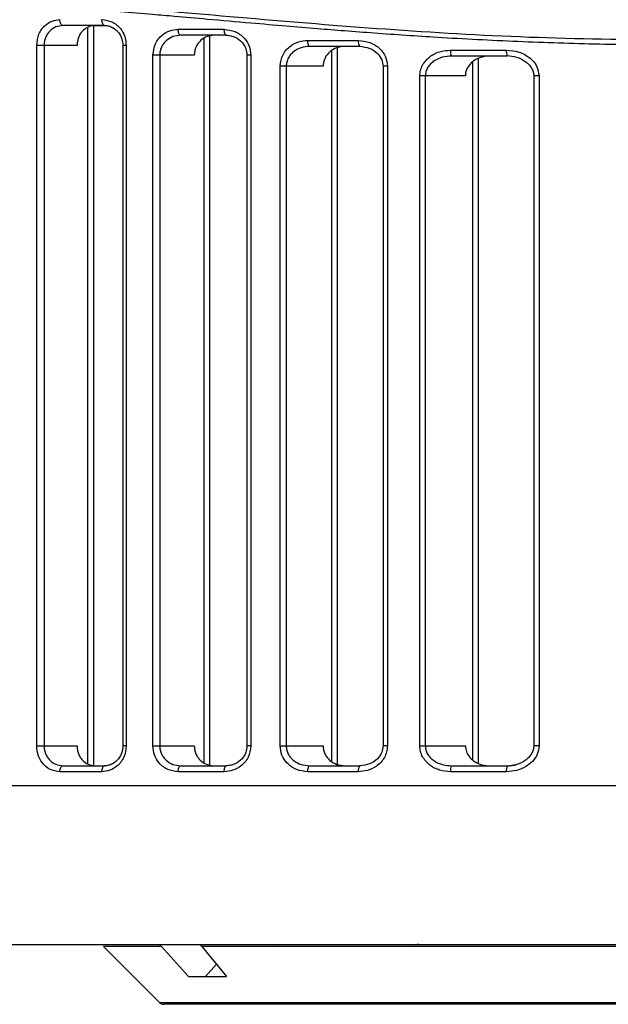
# Model space of a CAD drawing. Header units: millimetres. Extents: x 131 to 434, y 5 to 266.
# Tile 2 of 13: x 164 to 194, y 5 to 55. Entities that reach past the tile are written whole.
import ezdxf

# ---------------------------------------------------------------- set-up
doc = ezdxf.new("R2010")
doc.units = ezdxf.units.MM

msp = doc.modelspace()

# ---------------------------------------------------------------- linework, layer by layer
at = {"color": 7, "linetype": 'Continuous', "lineweight": 25}
for p, q in [((168.611, 54.315), (166.51, 54.315)), ((167.773, 17.162), (167.773, 54.228)), ((168.066, 17.081), (168.066, 54.315)), ((168.124, 54.315), (168.622, 54.315)), ((172.31, 54.124), (174.618, 54.124)), ((174.728, 53.824), (172.431, 53.824)), ((173.606, 17.238), (173.606, 53.669)), ((173.899, 17.121), (173.899, 53.787)), ((178.823, 53.566), (181.357, 53.566)), ((165.197, 18.081), (165.197, 53.315)), ((167.224, 53.315), (165.197, 53.315)), ((165.564, 53.315), (165.564, 18.081)), ((169.528, 53.315), (169.528, 18.081)), ((169.695, 53.315), (169.528, 53.315)), ((169.695, 53.315), (169.695, 18.081)), ((181.435, 53.266), (178.912, 53.266)), ((180.021, 17.3), (180.021, 53.045)), ((180.314, 17.144), (180.314, 53.202)), ((185.993, 53.079), (188.803, 53.079)), ((171.038, 18.081), (171.038, 52.824)), ((173.118, 52.824), (171.038, 52.824)), ((171.377, 52.824), (171.377, 18.081)), ((175.761, 52.824), (175.761, 18.081)), ((175.761, 52.824), (175.761, 52.824)), ((175.957, 52.824), (175.761, 52.824)), ((175.957, 52.824), (175.957, 18.081)), ((188.844, 52.779), (186.048, 52.779)), ((187.115, 17.365), (187.115, 52.5)), ((187.408, 17.196), (187.408, 52.665)), ((177.429, 18.081), (177.429, 52.266)), ((179.591, 52.266), (177.429, 52.266)), ((177.737, 52.266), (177.737, 18.081)), ((182.601, 52.266), (182.601, 18.081)), ((182.601, 52.266), (182.601, 52.266)), ((182.831, 52.266), (182.601, 52.266)), ((182.601, 52.266), (182.601, 52.266)), ((182.831, 52.266), (182.831, 18.081)), ((184.453, 18.081), (184.453, 51.779)), ((186.743, 51.779), (184.453, 51.779)), ((184.727, 51.779), (184.727, 18.081)), ((190.176, 51.779), (190.176, 18.081)), ((190.176, 51.779), (190.176, 51.779)), ((190.443, 51.779), (190.176, 51.779)), ((190.443, 51.779), (190.443, 18.081)), ((165.197, 18.081), (167.224, 18.081)), ((169.695, 18.081), (169.528, 18.081)), ((171.038, 18.081), (173.118, 18.081)), ((175.957, 18.081), (175.761, 18.081)), ((177.429, 18.081), (179.591, 18.081)), ((182.831, 18.081), (182.601, 18.081)), ((184.453, 18.081), (186.743, 18.081)), ((190.443, 18.081), (190.176, 18.081)), ((166.51, 17.081), (168.611, 17.081)), ((172.431, 17.081), (174.728, 17.081)), ((178.912, 17.081), (181.435, 17.081)), ((186.048, 17.081), (188.844, 17.081)), ((168.471, 16.781), (166.36, 16.781)), ((174.618, 16.781), (172.31, 16.781)), ((181.357, 16.781), (178.823, 16.781)), ((188.803, 16.781), (185.993, 16.781)), ((135.8, 16.081), (259.118, 16.081)), ((173.529, 8.081), (156.15, 8.081)), ((164.342, 8.087), (166.174, 8.087)), ((171.473, 7.993), (168.547, 7.993)), ((171.371, 5.169), (168.547, 7.993)), ((171.473, 7.993), (172.832, 6.481)), ((195.442, 7.993), (173.49, 7.993)), ((173.49, 7.993), (174.743, 6.481)), ((175.736, 8.081), (173.68, 8.081)), ((174.142, 8.087), (176.211, 8.087)), ((185.228, 8.081), (177.083, 8.081)), ((184.961, 8.087), (187.176, 8.087)), ((195.514, 8.081), (186.779, 8.081)), ((173.686, 6.481), (174.236, 7.093)), ((172.832, 6.481), (174.743, 6.481)), ((171.371, 5.169), (223.547, 5.169)), ((223.335, 5.081), (171.583, 5.081))]:
    msp.add_line(p, q, dxfattribs=at)
at = {"color": 7, "linetype": 'Continuous', "lineweight": 25, "flags": 128}
for points in [[(166.51, 54.315), (166.481, 54.321), (166.453, 54.338), (166.427, 54.366), (166.404, 54.403), (166.386, 54.448), (166.372, 54.5), (166.363, 54.557), (166.36, 54.615)], [(168.611, 54.315), (168.583, 54.321), (168.557, 54.338), (168.533, 54.366), (168.512, 54.403), (168.495, 54.448), (168.482, 54.5), (168.474, 54.557), (168.471, 54.615)], [(172.431, 53.824), (172.407, 53.83), (172.384, 53.847), (172.364, 53.875), (172.345, 53.912), (172.33, 53.957), (172.319, 54.009), (172.312, 54.066), (172.31, 54.124)], [(174.728, 53.824), (174.707, 53.83), (174.686, 53.847), (174.667, 53.875), (174.65, 53.912), (174.637, 53.957), (174.627, 54.009), (174.62, 54.066), (174.618, 54.124)], [(178.912, 53.266), (178.895, 53.271), (178.878, 53.288), (178.862, 53.316), (178.849, 53.353), (178.838, 53.399), (178.829, 53.451), (178.824, 53.507), (178.823, 53.566)], [(166.36, 16.781), (166.363, 16.84), (166.372, 16.896), (166.386, 16.948), (166.404, 16.993), (166.427, 17.031), (166.453, 17.058), (166.481, 17.075), (166.51, 17.081)], [(168.471, 16.781), (168.474, 16.84), (168.482, 16.896), (168.495, 16.948), (168.512, 16.993), (168.533, 17.031), (168.557, 17.058), (168.583, 17.075), (168.611, 17.081)], [(172.31, 16.781), (172.312, 16.84), (172.319, 16.896), (172.33, 16.948), (172.345, 16.993), (172.364, 17.031), (172.384, 17.058), (172.407, 17.075), (172.431, 17.081)], [(174.618, 16.781), (174.62, 16.84), (174.627, 16.896), (174.637, 16.948), (174.65, 16.993), (174.667, 17.031), (174.686, 17.058), (174.707, 17.075), (174.728, 17.081)], [(178.823, 16.781), (178.824, 16.84), (178.829, 16.896), (178.838, 16.948), (178.849, 16.993), (178.862, 17.031), (178.878, 17.058), (178.895, 17.075), (178.912, 17.081)]]:
    msp.add_lwpolyline(points, dxfattribs=at)
at = {"color": 7, "linetype": 'Continuous', "lineweight": 25}
for centre, radius, start, end in [((181.706, 53.496), 0.356, 168.6577, 220.2359), ((186.443, 53.007), 0.456, 170.8523, 209.9398), ((189.375, 53.006), 0.577, 172.6802, 203.0909), ((181.706, 16.851), 0.356, 139.7641, 191.3423), ((186.443, 16.854), 0.456, 150.0602, 189.1477), ((189.375, 16.855), 0.577, 156.9091, 187.3198), ((171.28, 7.824), 0.257, 41.1327, 89.3816), ((173.309, 7.851), 0.23, 38.123, 88.7806), ((171.583, 5.381), 0.3, 225, 270)]:
    msp.add_arc(centre, radius, start, end, dxfattribs=at)
for points, knots in [([(130.959, 53.121), (130.977, 53.13), (131.012, 53.148), (131.294, 53.301), (131.737, 53.548), (132.358, 53.89), (133.149, 54.31), (133.904, 54.69), (134.522, 54.987), (134.934, 55.181), (135.401, 55.393), (135.807, 55.572), (136.135, 55.713), (136.373, 55.813), (136.643, 55.925), (137.079, 56.102), (137.511, 56.27), (138.144, 56.509), (138.861, 56.766), (139.867, 57.099), (140.969, 57.432), (142.115, 57.742), (143.913, 58.173), (146.45, 58.645), (149.914, 59.022), (153.667, 59.157), (157.078, 59.081), (160.058, 58.9), (162.466, 58.705), (164.928, 58.468), (167.241, 58.225), (169.595, 57.967), (171.946, 57.708), (174.146, 57.469), (175.488, 57.328), (175.996, 57.275)], [0, 0, 0, 0, 0.042152, 0.083424, 0.125423, 0.166324, 0.207607, 0.250146, 0.264209, 0.279377, 0.29565, 0.313027, 0.319621, 0.327039, 0.335281, 0.344347, 0.366051, 0.372334, 0.396807, 0.423176, 0.447985, 0.475186, 0.500438, 0.563317, 0.625614, 0.686886, 0.749646, 0.783769, 0.819145, 0.853481, 0.887285, 0.914213, 0.948425, 0.980484, 1, 1, 1, 1]), ([(175.996, 57.275), (177.255, 57.149), (179.772, 56.896), (183.661, 56.569), (187.56, 56.31), (191.505, 56.128), (195.441, 56.035), (199.404, 56.034), (203.365, 56.127), (206.61, 56.274), (209.184, 56.432), (211.094, 56.566), (213.069, 56.722), (215.01, 56.892), (216.95, 57.075), (218.752, 57.256), (220.639, 57.454), (222.699, 57.677), (224.767, 57.905), (226.825, 58.132), (228.71, 58.334), (230.675, 58.535), (232.603, 58.716), (234.492, 58.871), (237.177, 59.049), (240.519, 59.159), (244.391, 59.062), (247.356, 58.777), (249.579, 58.435), (251.177, 58.127), (252.677, 57.778), (254.079, 57.397), (255.405, 56.989), (256.772, 56.517), (258.096, 56.006), (259.326, 55.484), (260.389, 54.995), (261.321, 54.538), (262.311, 54.026), (263.19, 53.544), (263.837, 53.183), (263.918, 53.142), (263.959, 53.121)], [0, 0, 0, 0, 0.031417, 0.062805, 0.094826, 0.12527, 0.156809, 0.188059, 0.21891, 0.250625, 0.265357, 0.280725, 0.296731, 0.313375, 0.32828, 0.344702, 0.358334, 0.375854, 0.397226, 0.411852, 0.429948, 0.447508, 0.465182, 0.483265, 0.500801, 0.54262, 0.583505, 0.625021, 0.645672, 0.666467, 0.68777, 0.708072, 0.728372, 0.750225, 0.777188, 0.801644, 0.826009, 0.850715, 0.875387, 0.917528, 0.958008, 1, 1, 1, 1]), ([(176.016, 57.025), (173.591, 57.291), (168.734, 57.821), (161.918, 58.565), (155.566, 58.961), (149.794, 58.841), (144.692, 58.166), (140.332, 57.065), (136.758, 55.762), (133.993, 54.486), (132.119, 53.482), (131.134, 52.928), (131.164, 52.946), (131.175, 52.952)], [0, 0, 0, 0, 0.094291, 0.188789, 0.283034, 0.376429, 0.470689, 0.565157, 0.659353, 0.754249, 0.848557, 0.943089, 1, 1, 1, 1]), ([(135.757, 50.101), (136.25, 50.353), (137.234, 50.857), (139.734, 52), (142.933, 53.223), (146.878, 54.375), (151.521, 55.271), (156.815, 55.731), (162.678, 55.729), (169.001, 55.299), (175.702, 54.695), (182.71, 54.116), (189.916, 53.681), (194.802, 53.619), (197.24, 53.587)], [0, 0, 0, 0, 0.0833834, 0.1664591, 0.2501278, 0.3332445, 0.4163966, 0.5002453, 0.5832777, 0.6665214, 0.7502089, 0.8333055, 0.9168503, 1, 1, 1, 1]), ([(259.056, 49.875), (258.7, 50.059), (257.989, 50.425), (256.339, 51.214), (254.282, 52.095), (251.936, 52.962), (249.441, 53.725), (246.886, 54.356), (244.12, 54.872), (241.106, 55.251), (238.05, 55.445), (235.027, 55.496), (232.05, 55.437), (228.992, 55.27), (225.925, 55.041), (222.616, 54.758), (219.095, 54.444), (215.398, 54.128), (211.866, 53.859), (208.329, 53.632), (204.703, 53.46), (201.051, 53.354), (197.316, 53.316), (193.431, 53.36), (189.376, 53.491), (186.145, 53.661), (183.746, 53.816), (182.194, 53.925), (180.705, 54.038), (179.229, 54.156), (177.658, 54.287), (175.809, 54.447), (173.94, 54.611), (172.298, 54.756), (170.838, 54.884), (169.392, 55.004), (167.842, 55.126), (166.323, 55.236), (164.424, 55.354), (162.149, 55.457), (159.57, 55.492), (157.208, 55.447), (155.044, 55.332), (153.088, 55.158), (151.199, 54.916), (149.42, 54.619), (147.703, 54.267), (146.143, 53.889), (144.622, 53.464), (143.016, 52.96), (141.392, 52.378), (139.883, 51.774), (138.583, 51.206), (137.473, 50.687), (136.534, 50.222), (136.086, 49.991), (135.862, 49.875)], [0, 0, 0, 0, 0.031376, 0.06261, 0.093949, 0.125309, 0.150957, 0.175669, 0.200472, 0.225134, 0.250208, 0.270854, 0.291013, 0.312352, 0.332309, 0.350667, 0.375023, 0.397268, 0.417243, 0.43749, 0.458943, 0.479769, 0.499975, 0.522605, 0.54601, 0.569414, 0.578449, 0.587911, 0.596665, 0.604797, 0.614194, 0.624855, 0.638295, 0.648477, 0.6554, 0.665725, 0.675946, 0.68526, 0.695427, 0.713618, 0.731492, 0.749633, 0.765245, 0.780739, 0.796058, 0.812165, 0.827204, 0.843422, 0.857838, 0.87461, 0.897107, 0.917634, 0.937347, 0.958702, 0.979399, 1, 1, 1, 1]), ([(165.197, 53.315), (165.22, 53.51), (165.265, 53.898), (165.582, 54.323), (165.963, 54.572), (166.228, 54.601), (166.36, 54.615)], [0, 0, 0, 0, 0.27943, 0.558627, 0.778833, 1, 1, 1, 1]), ([(168.471, 54.615), (168.645, 54.592), (168.993, 54.546), (169.397, 54.209), (169.649, 53.778), (169.68, 53.47), (169.695, 53.315)], [0, 0, 0, 0, 0.27987, 0.559112, 0.779224, 1, 1, 1, 1]), ([(166.51, 54.315), (166.388, 54.301), (166.146, 54.273), (165.881, 54.084), (165.72, 53.88), (165.631, 53.701), (165.575, 53.51), (165.568, 53.38), (165.564, 53.315)], [0, 0, 0, 0, 0.250113, 0.499256, 0.629954, 0.756699, 0.879899, 1, 1, 1, 1]), ([(168.124, 54.315), (168.019, 54.303), (167.81, 54.28), (167.534, 54.098), (167.332, 53.831), (167.236, 53.552), (167.227, 53.377), (167.224, 53.315)], [0, 0, 0, 0, 0.2248635, 0.4498864, 0.6702921, 0.8830341, 1, 1, 1, 1]), ([(168.585, 54.32), (168.659, 54.315), (168.803, 54.305), (169.061, 54.203), (169.314, 53.994), (169.497, 53.663), (169.519, 53.426), (169.528, 53.315)], [0, 0, 0, 0, 0.154063, 0.300298, 0.565593, 0.797922, 1, 1, 1, 1]), ([(171.038, 52.824), (171.064, 53.022), (171.116, 53.417), (171.468, 53.841), (171.882, 54.082), (172.167, 54.11), (172.31, 54.124)], [0, 0, 0, 0, 0.279229, 0.558458, 0.778869, 1, 1, 1, 1]), ([(174.618, 54.124), (174.805, 54.102), (175.179, 54.057), (175.62, 53.729), (175.904, 53.297), (175.94, 52.982), (175.957, 52.824)], [0, 0, 0, 0, 0.28011, 0.559487, 0.779519, 1, 1, 1, 1]), ([(172.431, 53.824), (172.299, 53.811), (172.036, 53.785), (171.743, 53.603), (171.562, 53.404), (171.458, 53.226), (171.39, 53.031), (171.382, 52.893), (171.377, 52.824)], [0, 0, 0, 0, 0.250146, 0.499438, 0.628171, 0.749635, 0.8761, 1, 1, 1, 1]), ([(174.105, 53.824), (173.987, 53.812), (173.75, 53.787), (173.44, 53.593), (173.22, 53.312), (173.127, 53.037), (173.12, 52.874), (173.118, 52.824)], [0, 0, 0, 0, 0.236086, 0.472513, 0.698632, 0.90855, 1, 1, 1, 1]), ([(174.708, 53.829), (174.79, 53.824), (174.95, 53.813), (175.236, 53.711), (175.518, 53.504), (175.725, 53.173), (175.75, 52.934), (175.761, 52.824)], [0, 0, 0, 0, 0.157066, 0.305848, 0.57292, 0.802765, 1, 1, 1, 1]), ([(177.429, 52.266), (177.459, 52.468), (177.519, 52.875), (177.915, 53.294), (178.365, 53.526), (178.67, 53.552), (178.823, 53.566)], [0, 0, 0, 0, 0.2789304, 0.558352, 0.7791363, 1, 1, 1, 1]), ([(181.357, 53.566), (181.557, 53.545), (181.956, 53.503), (182.441, 53.188), (182.768, 52.755), (182.81, 52.429), (182.831, 52.266)], [0, 0, 0, 0, 0.2790956, 0.5587216, 0.7795374, 1, 1, 1, 1]), ([(178.912, 53.266), (178.77, 53.253), (178.487, 53.229), (178.163, 53.057), (177.955, 52.86), (177.833, 52.681), (177.753, 52.481), (177.742, 52.337), (177.737, 52.266)], [0, 0, 0, 0, 0.249983, 0.499597, 0.629507, 0.749823, 0.876819, 1, 1, 1, 1]), ([(180.677, 53.266), (180.541, 53.252), (180.268, 53.225), (179.914, 53.012), (179.676, 52.708), (179.596, 52.439), (179.592, 52.296), (179.591, 52.266)], [0, 0, 0, 0, 0.253958, 0.508595, 0.742102, 0.945783, 1, 1, 1, 1]), ([(181.421, 53.271), (181.597, 53.25), (181.926, 53.213), (182.318, 52.951), (182.56, 52.62), (182.588, 52.377), (182.601, 52.266)], [0, 0, 0, 0, 0.3097659, 0.5800795, 0.808635, 1, 1, 1, 1]), ([(184.453, 51.779), (184.459, 51.873), (184.473, 52.061), (184.582, 52.323), (184.742, 52.557), (185.016, 52.811), (185.438, 53.032), (185.808, 53.063), (185.993, 53.079)], [0, 0, 0, 0, 0.124007, 0.250357, 0.373321, 0.500937, 0.75085, 1, 1, 1, 1]), ([(188.803, 53.079), (189.017, 53.06), (189.447, 53.021), (189.981, 52.722), (190.364, 52.292), (190.416, 51.95), (190.443, 51.779)], [0, 0, 0, 0, 0.279652, 0.559496, 0.779961, 1, 1, 1, 1]), ([(186.048, 52.779), (185.895, 52.768), (185.59, 52.746), (185.231, 52.586), (184.992, 52.394), (184.847, 52.213), (184.747, 52.007), (184.734, 51.854), (184.727, 51.779)], [0, 0, 0, 0, 0.249462, 0.499506, 0.63111, 0.750073, 0.877984, 1, 1, 1, 1]), ([(187.95, 52.779), (187.782, 52.763), (187.478, 52.734), (187.107, 52.522), (186.86, 52.25), (186.753, 51.987), (186.745, 51.826), (186.743, 51.779)], [0, 0, 0, 0, 0.290814, 0.527642, 0.723003, 0.919467, 1, 1, 1, 1]), ([(188.829, 52.8), (188.994, 52.784), (189.32, 52.751), (189.691, 52.569), (189.93, 52.365), (190.067, 52.188), (190.159, 51.989), (190.172, 51.849), (190.178, 51.779)], [0, 0, 0, 0, 0.267036, 0.527045, 0.652393, 0.772869, 0.887872, 1, 1, 1, 1]), ([(166.36, 16.781), (166.192, 16.805), (165.856, 16.851), (165.473, 17.191), (165.239, 17.622), (165.211, 17.928), (165.197, 18.081)], [0, 0, 0, 0, 0.279787, 0.558946, 0.779091, 1, 1, 1, 1]), ([(165.564, 18.081), (165.568, 18.017), (165.575, 17.886), (165.631, 17.695), (165.72, 17.516), (165.882, 17.311), (166.146, 17.123), (166.389, 17.095), (166.51, 17.081)], [0, 0, 0, 0, 0.120196, 0.243507, 0.37038, 0.501223, 0.750456, 1, 1, 1, 1]), ([(167.224, 18.081), (167.227, 18.015), (167.234, 17.881), (167.289, 17.69), (167.374, 17.515), (167.525, 17.314), (167.775, 17.124), (168.007, 17.095), (168.124, 17.081)], [0, 0, 0, 0, 0.125105, 0.250558, 0.375308, 0.500884, 0.749983, 1, 1, 1, 1]), ([(169.695, 18.081), (169.67, 17.885), (169.62, 17.493), (169.281, 17.07), (168.882, 16.824), (168.609, 16.796), (168.471, 16.781)], [0, 0, 0, 0, 0.279304, 0.558549, 0.778855, 1, 1, 1, 1]), ([(169.528, 18.081), (169.519, 17.971), (169.497, 17.734), (169.315, 17.403), (169.062, 17.193), (168.804, 17.091), (168.659, 17.081), (168.585, 17.076)], [0, 0, 0, 0, 0.2014554, 0.4339246, 0.6992953, 0.8453858, 1, 1, 1, 1]), ([(172.31, 16.781), (172.129, 16.804), (171.767, 16.848), (171.348, 17.181), (171.086, 17.614), (171.054, 17.925), (171.038, 18.081)], [0, 0, 0, 0, 0.280008, 0.559205, 0.779295, 1, 1, 1, 1]), ([(171.377, 18.081), (171.382, 18.013), (171.39, 17.874), (171.458, 17.678), (171.562, 17.501), (171.744, 17.301), (172.037, 17.121), (172.299, 17.094), (172.431, 17.081)], [0, 0, 0, 0, 0.124142, 0.250891, 0.372329, 0.501103, 0.750368, 1, 1, 1, 1]), ([(173.118, 18.081), (173.122, 18.013), (173.129, 17.877), (173.192, 17.684), (173.287, 17.507), (173.456, 17.308), (173.729, 17.122), (173.979, 17.095), (174.105, 17.081)], [0, 0, 0, 0, 0.12488, 0.250504, 0.374801, 0.500798, 0.750015, 1, 1, 1, 1]), ([(175.957, 18.081), (175.929, 17.881), (175.871, 17.48), (175.492, 17.061), (175.059, 16.823), (174.765, 16.795), (174.618, 16.781)], [0, 0, 0, 0, 0.279038, 0.55841, 0.779002, 1, 1, 1, 1]), ([(175.761, 18.081), (175.75, 17.971), (175.725, 17.733), (175.519, 17.401), (175.237, 17.194), (174.95, 17.092), (174.79, 17.082), (174.708, 17.076)], [0, 0, 0, 0, 0.196793, 0.426738, 0.693972, 0.842596, 1, 1, 1, 1]), ([(178.823, 16.781), (178.629, 16.802), (178.241, 16.845), (177.781, 17.168), (177.484, 17.602), (177.447, 17.921), (177.429, 18.081)], [0, 0, 0, 0, 0.280191, 0.559665, 0.779583, 1, 1, 1, 1]), ([(177.737, 18.081), (177.742, 18.01), (177.753, 17.865), (177.834, 17.665), (177.956, 17.485), (178.163, 17.289), (178.487, 17.118), (178.77, 17.093), (178.912, 17.081)], [0, 0, 0, 0, 0.123515, 0.250905, 0.371191, 0.501141, 0.750304, 1, 1, 1, 1]), ([(179.591, 18.081), (179.595, 18.011), (179.604, 17.871), (179.676, 17.674), (179.785, 17.496), (179.975, 17.298), (180.275, 17.12), (180.543, 17.094), (180.677, 17.081)], [0, 0, 0, 0, 0.124587, 0.250429, 0.374082, 0.500782, 0.750296, 1, 1, 1, 1]), ([(182.831, 18.081), (182.797, 17.875), (182.728, 17.461), (182.3, 17.048), (181.829, 16.82), (181.515, 16.794), (181.357, 16.781)], [0, 0, 0, 0, 0.278656, 0.558449, 0.779539, 1, 1, 1, 1]), ([(182.601, 18.081), (182.588, 17.971), (182.56, 17.728), (182.32, 17.397), (181.928, 17.134), (181.597, 17.096), (181.421, 17.076)], [0, 0, 0, 0, 0.190851, 0.418548, 0.689175, 1, 1, 1, 1]), ([(185.993, 16.781), (185.808, 16.797), (185.439, 16.828), (185.017, 17.049), (184.743, 17.302), (184.583, 17.535), (184.474, 17.797), (184.46, 17.986), (184.453, 18.081)], [0, 0, 0, 0, 0.24876, 0.498271, 0.626074, 0.749285, 0.873891, 1, 1, 1, 1]), ([(184.727, 18.081), (184.734, 18.006), (184.747, 17.853), (184.847, 17.645), (184.993, 17.465), (185.233, 17.274), (185.592, 17.114), (185.896, 17.092), (186.048, 17.081)], [0, 0, 0, 0, 0.122563, 0.251126, 0.370074, 0.501738, 0.751134, 1, 1, 1, 1]), ([(186.743, 18.081), (186.753, 17.983), (186.773, 17.788), (186.927, 17.525), (187.16, 17.303), (187.489, 17.136), (187.769, 17.084), (187.93, 17.081), (187.95, 17.081)], [0, 0, 0, 0, 0.167273, 0.334104, 0.511699, 0.719422, 0.965231, 1, 1, 1, 1]), ([(190.443, 18.081), (190.424, 17.937), (190.387, 17.648), (190.126, 17.286), (189.762, 17.005), (189.309, 16.818), (188.971, 16.793), (188.803, 16.781)], [0, 0, 0, 0, 0.185971, 0.372348, 0.559858, 0.779869, 1, 1, 1, 1]), ([(190.178, 18.081), (190.172, 18.012), (190.159, 17.872), (190.068, 17.674), (189.931, 17.496), (189.692, 17.292), (189.321, 17.11), (188.994, 17.077), (188.829, 17.06)], [0, 0, 0, 0, 0.11145, 0.226193, 0.346255, 0.471832, 0.732261, 1, 1, 1, 1]), ([(188.844, 17.081), (189.007, 17.081), (189.172, 17.08), (189.32, 17.141), (189.322, 17.141)], [0, 0, 0, 0, 0.989457, 1, 1, 1, 1]), ([(166.174, 8.087), (166.305, 8.086), (166.567, 8.084), (166.868, 8.082), (167.019, 8.081)], [0, 0, 0, 0, 0.499974, 1, 1, 1, 1]), ([(173.529, 8.081), (173.603, 8.082), (173.753, 8.084), (174.012, 8.086), (174.142, 8.087)], [0, 0, 0, 0, 0.50023, 1, 1, 1, 1]), ([(177.451, 8.081), (177.27, 8.081), (176.909, 8.081), (176.382, 8.081), (175.972, 8.081), (175.815, 8.081), (175.736, 8.081)], [0, 0, 0, 0, 0.280044, 0.55959, 0.779646, 1, 1, 1, 1]), ([(176.211, 8.087), (176.354, 8.086), (176.642, 8.084), (176.936, 8.082), (177.083, 8.081)], [0, 0, 0, 0, 0.499974, 1, 1, 1, 1]), ([(184.232, 8.081), (184.332, 8.082), (184.533, 8.084), (184.819, 8.086), (184.961, 8.087)], [0, 0, 0, 0, 0.50023, 1, 1, 1, 1]), ([(184.381, 8.082), (184.363, 8.082), (184.344, 8.082), (184.327, 8.082), (184.325, 8.082), (184.325, 8.082), (184.325, 8.082), (184.325, 8.082), (184.325, 8.082), (184.325, 8.082), (184.325, 8.082), (184.325, 8.082), (184.325, 8.082), (184.325, 8.082), (184.325, 8.082), (184.326, 8.082), (184.33, 8.082), (184.339, 8.082), (184.369, 8.082), (184.423, 8.082), (184.476, 8.083), (184.504, 8.083)], [0, 0, 0, 0, 0.2418107, 0.2549393, 0.2620527, 0.2628332, 0.2630783, 0.2631692, 0.263244, 0.2632778, 0.2633108, 0.2633799, 0.2634616, 0.2635625, 0.2642078, 0.2668353, 0.2713709, 0.3104164, 0.3869285, 0.673084, 1, 1, 1, 1]), ([(186.779, 8.081), (186.591, 8.081), (186.213, 8.081), (185.724, 8.081), (185.379, 8.081), (185.278, 8.081), (185.228, 8.081)], [0, 0, 0, 0, 0.280044, 0.55959, 0.779646, 1, 1, 1, 1]), ([(187.176, 8.087), (187.326, 8.086), (187.626, 8.084), (187.901, 8.082), (188.038, 8.081)], [0, 0, 0, 0, 0.499974, 1, 1, 1, 1])]:
    msp.add_open_spline(points, degree=3, knots=knots, dxfattribs=at)

doc.saveas('drawing.dxf')
